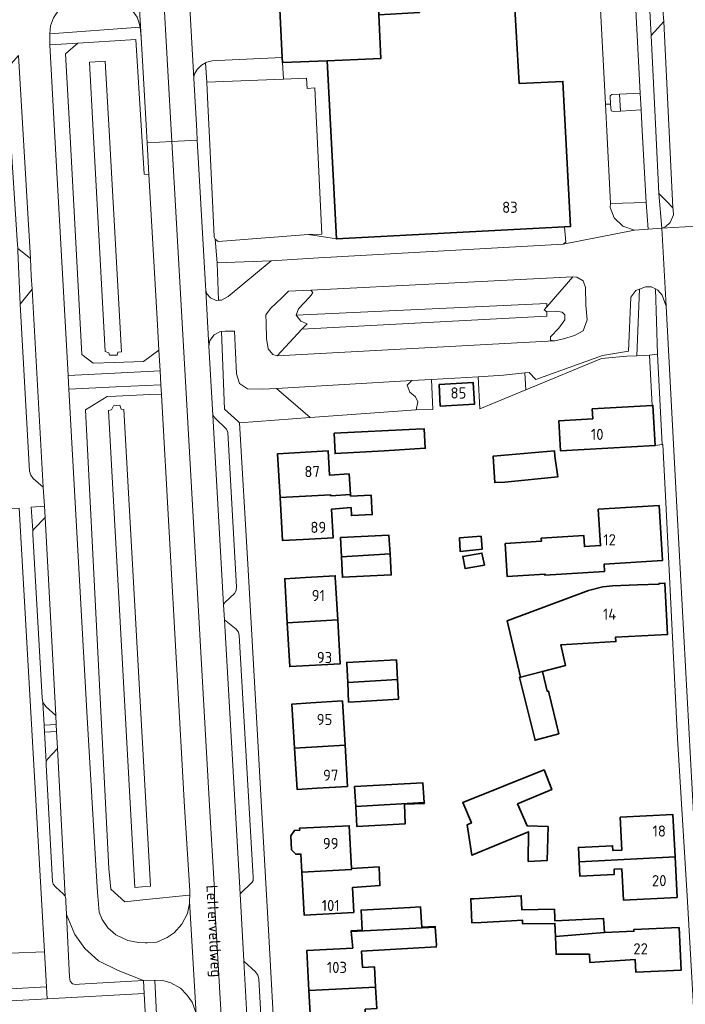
# Model space of a CAD drawing. Header units: metres. Extents: x 245598 to 248625, y 478632 to 481818.
# Tile 8 of 37: x 247439 to 247546, y 479359 to 479518. Entities that reach past the tile are written whole.
import ezdxf
from ezdxf.enums import TextEntityAlignment as Align

# ---------------------------------------------------------------- set-up
doc = ezdxf.new("R2010")
doc.units = ezdxf.units.M
for name, color, linetype, lineweight in [('B-XX-GR-GROENVOORZIENING-GV', 80, 'Continuous', 18), ('B-XX-IE-TERREINAFSCHEIDING_KUNSTMATIG_HEKWERK-G', 20, 'IE-TERREINAFSCHEIDING-KUNSTMATIG', 18), ('B-XX-OG-BEBOUWING-GV', 7, 'Continuous', 35), ('B-XX-OG-BEBOUWING-T18', 10, 'Continuous', 18), ('B-XX-OG-TERREIN_ERF-GV', 7, 'Continuous', 18), ('B-XX-OG-TOPOGRAFIE-T18', 10, 'Continuous', 18), ('B-XX-OG-WATER-GV', 130, 'Continuous', 18), ('B-XX-OG-WATER_SLOOT-GV', 120, 'Continuous', 18), ('B-XX-VH-VERHARDING_GESLOTEN-GV', 252, 'Continuous', 18), ('B-XX-VH-VERHARDING_OPEN-GV', 252, 'Continuous', 18)]:
    doc.layers.add(name, color=color, linetype=linetype, lineweight=lineweight)
doc.styles.add('NLCS-ISO-M-T18', font='NLCS-ISO.ttf', dxfattribs={"height": 1.8})
doc.linetypes.add('IE-TERREINAFSCHEIDING-KUNSTMATIG', pattern='A,4,[82,NLCS.shx,S=0.75,R=90,X=0,Y=0],4,-2', length=10)

msp = doc.modelspace()

# ---------------------------------------------------------------- linework, layer by layer
at = {"layer": 'B-XX-GR-GROENVOORZIENING-GV'}
for points in [[(247458.256, 479516.711), (247458.267, 479516.711), (247458.033, 479517.5), (247457.756, 479518.3), (247456.889, 479519.489), (247455.833, 479520.489), (247454.6, 479521.3), (247453.056, 479521.811), (247451.433, 479522.033), (247449.633, 479521.9), (247448.033, 479521.5), (247446.5, 479520.756), (247445.2, 479519.556), (247444.289, 479518.211), (247443.789, 479516.889), (247443.678, 479515.6)], [(247446.887, 479500), (247446.211, 479512.4), (247448.222, 479514.133), (247443.7, 479513.856), (247444.464, 479500), (247446.533, 479462.5), (247446.644, 479460.51), (247454.194, 479460.878), (247461.478, 479461.233), (247461.289, 479464.589), (247458.789, 479462.733), (247454.085, 479462.598), (247450.656, 479462.5), (247448.856, 479463.867)], [(247470.363, 479482.487), (247470.825, 479482.125), (247485.412, 479483.225), (247487.546, 479483.299), (247486.449, 479506.89), (247485.185, 479506.811), (247485.08, 479508.484), (247481.377, 479508.328), (247469.01, 479507.808), (247469.2, 479504.237), (247469.397, 479500), (247470.188, 479482.938)], [(247534.158, 479504.29), (247534.225, 479503.225), (247534.6, 479503.1), (247535.763, 479503.162), (247535.604, 479505.882), (247534.375, 479505.825), (247534.075, 479505.6)], [(247538.938, 479506.037), (247535.604, 479505.882), (247535.763, 479503.162), (247539.088, 479503.338)], [(247440.833, 479474.456), (247440.689, 479476.556), (247440.567, 479479.4), (247438.996, 479480.636), (247438.533, 479481), (247438.526, 479480.613), (247438.889, 479472.011)], [(247470.912, 479472.631), (247471.389, 479472.656), (247472.467, 479473.233), (247479.372, 479478.975), (247470.675, 479478.662)], [(247525.162, 479466.1), (247526.537, 479466.412), (247528.325, 479466.963), (247529.725, 479467.7), (247530.375, 479469.475), (247530.162, 479471.862), (247530.1, 479474.675), (247529.738, 479475.8), (247528.725, 479476.375), (247528.075, 479476.425), (247523.865, 479471.568), (247523.438, 479471.075), (247523.863, 479470.775), (247525.338, 479470.875), (247526.325, 479470.7), (247526.787, 479470.313), (247526.775, 479469.5), (247525.813, 479468.138), (247524.475, 479466.725), (247524.475, 479466.175), (247525.037, 479466.1), (247525.1, 479466.088)], [(247540.433, 479463.778), (247541.744, 479463.967), (247541.411, 479474.47), (247540.7, 479474.825), (247539.775, 479474.787), (247538.825, 479474.42), (247538.411, 479463.685)], [(247520.332, 479460.916), (247520.492, 479458.205), (247532.667, 479463.233), (247536.789, 479463.611), (247538.411, 479463.685), (247538.825, 479474.42), (247538.225, 479474.188), (247537.425, 479473.112), (247537.063, 479464.425), (247532.875, 479463.737), (247522.069, 479459.864), (247521.015, 479460.991)], [(247483.4, 479470.213), (247484.2, 479469.275), (247485.2, 479468.825), (247484.463, 479468.1), (247484.355, 479467.982), (247523.872, 479470.067), (247523.863, 479470.775), (247523.438, 479471.075), (247523.865, 479471.568), (247523.853, 479472.102)], [(247471.389, 479467.587), (247471.867, 479455.089), (247474.022, 479453.111), (247474.311, 479452.856), (247485.675, 479453.713), (247480.262, 479458.413), (247478, 479458.275), (247475.575, 479458.325), (247474.262, 479459.213), (247473.775, 479460.762), (247473.467, 479467.633), (247471.967, 479467.656)], [(247520.332, 479460.916), (247516.887, 479460.538), (247512.813, 479460.306), (247513.063, 479455.137), (247520.492, 479458.205)], [(247458.676, 479375.883), (247455.789, 479375.589), (247453.533, 479377.633), (247453.189, 479380.967), (247449.433, 479454.956), (247452.933, 479457.089), (247454.409, 479457.163), (247459.833, 479457.433), (247461.689, 479457.4), (247461.6, 479459), (247454.33, 479458.651), (247446.769, 479458.289), (247449.733, 479405.3), (247451.2, 479379.656), (247451.356, 479377.156), (247451.533, 479375.2), (247451.633, 479373.889), (247452.111, 479372.756), (247453.067, 479371.411), (247454.356, 479370.256), (247456.256, 479369.333), (247458, 479369.033), (247459.039, 479368.976), (247459.4, 479368.956), (247460.967, 479369.1), (247462.633, 479369.8), (247463.733, 479370.567), (247465, 479371.989), (247465.9, 479373.7), (247466.233, 479375.3), (247466.233, 479375.678), (247466.256, 479376.656), (247466.177, 479376.648)], [(247502.775, 479454.975), (247505.463, 479455.012), (247505.262, 479459.875), (247502.075, 479459.688), (247501.325, 479458.938), (247501.775, 479457.788), (247502.688, 479457.075), (247503.063, 479456.225)], [(247440.967, 479435.467), (247441.211, 479435.833), (247442.911, 479437.589), (247442.8, 479439.4), (247440.689, 479439.267)], [(247442.763, 479404.081), (247444.731, 479404.169), (247444.667, 479405.633), (247443.089, 479407.067), (247442.567, 479407.756)], [(247444.78, 479403.054), (247442.823, 479402.967), (247443.078, 479398.178), (247443.311, 479398.589), (247444.9, 479400.333)], [(247442.811, 479367.533), (247437.311, 479367.289), (247418.522, 479366.2), (247418.756, 479360.5), (247443.133, 479361.889)], [(247460.611, 479362.967), (247461.045, 479354.096), (247467.57, 479354.436), (247467.533, 479355.289), (247467.411, 479356.767), (247467.291, 479357.381), (247467.189, 479357.9), (247466.633, 479359.389), (247465.8, 479360.567), (247464.767, 479361.667), (247463.211, 479362.489), (247461.889, 479362.889)]]:
    msp.add_lwpolyline(points, close=True, dxfattribs=at)
at = {"layer": 'B-XX-IE-TERREINAFSCHEIDING_KUNSTMATIG_HEKWERK-G'}
for points in [[(247538.411, 479463.685), (247536.789, 479463.611), (247532.667, 479463.233), (247520.492, 479458.205)], [(247540.433, 479463.778), (247538.411, 479463.685)], [(247520.492, 479458.205), (247513.063, 479455.137)], [(247442.811, 479367.533), (247437.311, 479367.289)]]:
    msp.add_lwpolyline(points, dxfattribs=at)
at = {"layer": 'B-XX-OG-BEBOUWING-GV'}
for points in [[(247495.794, 479542.428), (247493.637, 479542.338), (247479.725, 479541.525), (247479.775, 479540.737), (247481.174, 479511.787), (247481.213, 479510.975), (247488.438, 479511.275), (247497.072, 479511.634), (247496.779, 479518.692), (247496.555, 479524.096)], [(247518.287, 479527.263), (247502.927, 479526.292), (247503.338, 479519.085), (247496.779, 479518.692), (247497.072, 479511.634), (247488.438, 479511.275), (247489.925, 479482.525), (247526.725, 479484.487), (247527.662, 479484.525), (247526.475, 479507.938), (247519.387, 479507.625)], [(247506.501, 479459.069), (247506.68, 479455.572), (247512.176, 479455.856), (247511.996, 479459.352)], [(247540.84, 479455.678), (247531.184, 479455.117), (247531.277, 479453.52), (247525.804, 479453.202), (247526.087, 479448.335), (247541.356, 479449.221), (247540.98, 479455.686)], [(247489.544, 479451.189), (247489.7, 479447.9), (247497.611, 479448.367), (247504.253, 479448.759), (247504.058, 479451.914), (247502.744, 479451.833)], [(247489.006, 479441.241), (247489.015, 479441.087), (247492.189, 479441.311), (247491.955, 479444.629), (247488.825, 479444.408), (247488.602, 479448.328), (247480.438, 479447.863), (247480.841, 479440.792)], [(247525.144, 479447.467), (247525.095, 479448.37), (247515.211, 479447.487), (247515.263, 479446.576), (247515.457, 479443.218), (247517.067, 479443.311), (247525.622, 479444.133)], [(247492.189, 479441.311), (247489.015, 479441.087), (247489.006, 479441.241), (247480.841, 479440.792), (247481.237, 479433.857), (247484.583, 479434.048), (247489.4, 479434.323), (247489.136, 479438.954), (247492.289, 479439.178), (247492.344, 479437.889), (247495.7, 479438.056), (247495.511, 479441.2), (247492.2, 479441.056)], [(247541.966, 479439.538), (247532.16, 479438.908), (247532.536, 479433.052), (247529.936, 479432.885), (247529.82, 479434.693), (247522.951, 479434.253), (247522.984, 479433.751), (247517.151, 479433.376), (247517.492, 479428.059), (247523.556, 479428.449), (247523.566, 479428.279), (247533.165, 479428.894), (247533.091, 479430.048), (247542.536, 479430.654)], [(247490.562, 479434.376), (247490.723, 479431.251), (247498.57, 479431.724), (247498.4, 479434.733)], [(247513.289, 479434.556), (247509.767, 479434.289), (247509.911, 479432.089), (247513.433, 479432.456)], [(247490.723, 479431.251), (247490.892, 479427.956), (247498.767, 479428.333), (247498.57, 479431.724)], [(247513.822, 479429.911), (247513.389, 479431.856), (247510.3, 479431.311), (247510.667, 479429.356)], [(247481.984, 479420.618), (247490.123, 479421.093), (247489.735, 479427.901), (247489.719, 479428.18), (247484.943, 479427.908), (247481.58, 479427.716)], [(247519.619, 479411.835), (247523.166, 479412.75), (247526.855, 479413.701), (247526.107, 479417.041), (247535.005, 479417.559), (247534.97, 479418.294), (247543.313, 479418.694), (247542.92, 479427.014), (247541.966, 479426.963), (247541.971, 479426.858), (247538.521, 479426.742), (247534.448, 479426.582), (247532.903, 479426.427), (247530.581, 479425.807), (247517.45, 479420.9)], [(247481.984, 479420.618), (247482.387, 479413.537), (247485.548, 479413.717), (247490.527, 479414), (247490.123, 479421.093)], [(247491.6, 479414.033), (247491.742, 479410.981), (247499.749, 479411.468), (247499.589, 479414.633), (247491.6, 479414.211)], [(247519.619, 479411.835), (247519.432, 479411.782), (247521.967, 479401.656), (247525.8, 479402.711), (247524.133, 479409.589), (247523.944, 479409.556), (247523.222, 479412.533), (247523.166, 479412.75)], [(247491.742, 479410.981), (247491.888, 479407.821), (247493.833, 479407.911), (247499.911, 479408.267), (247499.749, 479411.468)], [(247483.184, 479400.348), (247491.322, 479400.854), (247490.888, 479407.989), (247485.814, 479407.682), (247482.75, 479407.496)], [(247491.725, 479394.213), (247491.322, 479400.854), (247483.184, 479400.348), (247483.586, 479393.718), (247486.801, 479393.914)], [(247523.411, 479396.856), (247510.311, 479391.589), (247511.689, 479388.3), (247511, 479388), (247511.744, 479383.111), (247520.9, 479386.9), (247520.867, 479382.111), (247523.933, 479382.267), (247524.067, 479387.733), (247520.7, 479387.833), (247519.144, 479391.367), (247524.667, 479393.689)], [(247492.821, 479394.168), (247493.041, 479390.958), (247504.102, 479391.605), (247503.867, 479394.767)], [(247493.041, 479390.958), (247493.224, 479387.716), (247501.011, 479388.156), (247500.9, 479391.356), (247504.111, 479391.456), (247504.102, 479391.605)], [(247529.068, 479382.044), (247544.561, 479382.816), (247544.22, 479389.655), (247535.712, 479389.23), (247535.977, 479383.919), (247534.528, 479383.847), (247534.488, 479384.637), (247528.953, 479384.361)], [(247484.352, 479380.381), (247492.367, 479380.819), (247492.361, 479380.95), (247492.003, 479387.868), (247483.987, 479387.454), (247484.002, 479387.154), (247483.154, 479387.111), (247482.548, 479386.228), (247482.664, 479383.981), (247483.353, 479383.246), (247484.202, 479383.29)], [(247529.068, 479382.044), (247529.183, 479379.726), (247534.751, 479380.003), (247534.71, 479380.829), (247535.968, 479380.892), (247536.218, 479375.861), (247544.886, 479376.294), (247544.561, 479382.816)], [(247492.361, 479380.95), (247492.367, 479380.819), (247484.352, 479380.381), (247484.71, 479373.445), (247492.727, 479373.86), (247492.518, 479377.911), (247496.933, 479378.2), (247496.8, 479381.211)], [(247525.163, 479372.539), (247525.144, 479372.933), (247525.089, 479374.389), (247519.844, 479374.289), (247519.744, 479376.556), (247512.078, 479376.089), (247511.6, 479376.067), (247511.776, 479372.167), (247513.267, 479372.256), (247518.167, 479372.533), (247519.922, 479372.633), (247519.96, 479372.011), (247525.184, 479372.106), (247525.243, 479369.961), (247533.145, 479370.614), (247532.997, 479372.918)], [(247492.296, 479370.812), (247505.851, 479371.49), (247505.843, 479371.611), (247503.689, 479371.5), (247503.511, 479374.756), (247501.822, 479374.656), (247493.889, 479374.256), (247494.1, 479371.011), (247492.289, 479370.889)], [(247485.48, 479361.25), (247496.248, 479361.82), (247496.072, 479365.092), (247494.112, 479364.987), (247493.971, 479367.626), (247506.033, 479368.311), (247506.044, 479368.667), (247505.851, 479371.49), (247492.296, 479370.812), (247492.553, 479368.107), (247485.133, 479367.709)], [(247530.74, 479367.158), (247530.821, 479365.816), (247538.137, 479366.259), (247538.228, 479364.209), (247545.519, 479364.533), (247545.211, 479371.427), (247537.892, 479371.102), (247537.905, 479370.826), (247533.145, 479370.614), (247525.243, 479369.961), (247525.372, 479367.116)], [(247496.248, 479361.82), (247485.48, 479361.25), (247485.827, 479354.776), (247494.74, 479355.253), (247494.58, 479358.255), (247496.434, 479358.354)]]:
    msp.add_lwpolyline(points, close=True, dxfattribs=at)
at = {"layer": 'B-XX-OG-TERREIN_ERF-GV'}
msp.add_lwpolyline([(247546.533, 479376.556), (247544.944, 479401.956), (247543.011, 479441.089), (247542.567, 479449.389), (247542.497, 479449.381), (247541.356, 479449.221), (247526.087, 479448.335), (247525.804, 479453.202), (247531.277, 479453.52), (247531.184, 479455.117), (247540.84, 479455.678), (247540.433, 479463.778), (247538.411, 479463.685), (247536.789, 479463.611), (247532.667, 479463.233), (247520.492, 479458.205), (247513.063, 479455.137), (247512.813, 479460.306), (247505.262, 479459.875), (247505.463, 479455.012), (247502.775, 479454.975), (247485.675, 479453.713), (247474.311, 479452.856), (247475.622, 479430.056), (247477.144, 479403.433), (247477.9, 479389.967), (247479.011, 479370.089), (247480.044, 479351.489)], dxfattribs=at)
for points in [[(247506.501, 479459.069), (247511.996, 479459.352), (247512.176, 479455.856), (247506.68, 479455.572)], [(247497.611, 479448.367), (247489.7, 479447.9), (247489.544, 479451.189), (247502.744, 479451.833), (247504.058, 479451.914), (247504.253, 479448.759)], [(247492.189, 479441.311), (247492.2, 479441.056), (247495.511, 479441.2), (247495.7, 479438.056), (247492.344, 479437.889), (247492.289, 479439.178), (247489.136, 479438.954), (247489.4, 479434.323), (247484.583, 479434.048), (247481.237, 479433.857), (247480.841, 479440.792), (247480.438, 479447.863), (247488.602, 479448.328), (247488.825, 479444.408), (247491.955, 479444.629)], [(247515.263, 479446.576), (247515.211, 479447.487), (247525.095, 479448.37), (247525.144, 479447.467), (247525.622, 479444.133), (247517.067, 479443.311), (247515.457, 479443.218)], [(247418.818, 479423.504), (247419.141, 479417.569), (247419.478, 479411.356), (247419.797, 479405.505), (247420.125, 479399.467), (247420.443, 479393.618), (247420.774, 479387.537), (247421.108, 479381.402), (247421.439, 479375.313), (247421.756, 479369.489), (247418.4, 479369.29), (247418.522, 479366.2), (247437.311, 479367.289), (247442.811, 479367.533), (247438.756, 479439.089), (247414.689, 479437.856), (247414.867, 479435.596), (247418.156, 479435.667), (247418.484, 479429.646)], [(247542.536, 479430.654), (247533.091, 479430.048), (247533.165, 479428.894), (247523.566, 479428.279), (247523.556, 479428.449), (247517.492, 479428.059), (247517.151, 479433.376), (247522.984, 479433.751), (247522.951, 479434.253), (247529.82, 479434.693), (247529.936, 479432.885), (247532.536, 479433.052), (247532.16, 479438.908), (247541.966, 479439.538)], [(247490.723, 479431.251), (247490.562, 479434.376), (247498.4, 479434.733), (247498.57, 479431.724), (247498.767, 479428.333), (247490.892, 479427.956)], [(247513.289, 479434.556), (247513.433, 479432.456), (247509.911, 479432.089), (247509.767, 479434.289)], [(247513.822, 479429.911), (247510.667, 479429.356), (247510.3, 479431.311), (247513.389, 479431.856)], [(247489.735, 479427.901), (247490.123, 479421.093), (247490.527, 479414), (247485.548, 479413.717), (247482.387, 479413.537), (247481.984, 479420.618), (247481.58, 479427.716), (247484.943, 479427.908), (247489.719, 479428.18)], [(247523.222, 479412.533), (247523.944, 479409.556), (247524.133, 479409.589), (247525.8, 479402.711), (247521.967, 479401.656), (247519.432, 479411.782), (247519.619, 479411.835), (247517.45, 479420.9), (247530.581, 479425.807), (247532.903, 479426.427), (247534.448, 479426.582), (247538.521, 479426.742), (247541.971, 479426.858), (247541.966, 479426.963), (247542.92, 479427.014), (247543.313, 479418.694), (247534.97, 479418.294), (247535.005, 479417.559), (247526.107, 479417.041), (247526.855, 479413.701), (247523.166, 479412.75)], [(247491.742, 479410.981), (247491.6, 479414.033), (247491.6, 479414.211), (247499.589, 479414.633), (247499.749, 479411.468), (247499.911, 479408.267), (247493.833, 479407.911), (247491.888, 479407.821)], [(247491.322, 479400.854), (247491.725, 479394.213), (247486.801, 479393.914), (247483.586, 479393.718), (247483.184, 479400.348), (247482.75, 479407.496), (247485.814, 479407.682), (247490.888, 479407.989)], [(247523.411, 479396.856), (247524.667, 479393.689), (247519.144, 479391.367), (247520.7, 479387.833), (247524.067, 479387.733), (247523.933, 479382.267), (247520.867, 479382.111), (247520.9, 479386.9), (247511.744, 479383.111), (247511, 479388), (247511.689, 479388.3), (247510.311, 479391.589)], [(247493.224, 479387.716), (247493.041, 479390.958), (247492.821, 479394.168), (247503.867, 479394.767), (247504.102, 479391.605), (247504.111, 479391.456), (247500.9, 479391.356), (247501.011, 479388.156)], [(247544.561, 479382.816), (247544.886, 479376.294), (247536.218, 479375.861), (247535.968, 479380.892), (247534.71, 479380.829), (247534.751, 479380.003), (247529.183, 479379.726), (247529.068, 479382.044), (247528.953, 479384.361), (247534.488, 479384.637), (247534.528, 479383.847), (247535.977, 479383.919), (247535.712, 479389.23), (247544.22, 479389.655)], [(247492.361, 479380.95), (247496.8, 479381.211), (247496.933, 479378.2), (247492.518, 479377.911), (247492.727, 479373.86), (247484.71, 479373.445), (247484.352, 479380.381), (247484.202, 479383.29), (247483.353, 479383.246), (247482.664, 479383.981), (247482.548, 479386.228), (247483.154, 479387.111), (247484.002, 479387.154), (247483.987, 479387.454), (247492.003, 479387.868)], [(247525.144, 479372.933), (247525.163, 479372.539), (247532.997, 479372.918), (247533.145, 479370.614), (247537.905, 479370.826), (247537.892, 479371.102), (247545.211, 479371.427), (247545.519, 479364.533), (247538.228, 479364.209), (247538.137, 479366.259), (247530.821, 479365.816), (247530.74, 479367.158), (247525.372, 479367.116), (247525.243, 479369.961), (247525.184, 479372.106), (247519.96, 479372.011), (247519.922, 479372.633), (247518.167, 479372.533), (247513.267, 479372.256), (247511.776, 479372.167), (247511.6, 479376.067), (247512.078, 479376.089), (247519.744, 479376.556), (247519.844, 479374.289), (247525.089, 479374.389)], [(247492.553, 479368.107), (247492.296, 479370.812), (247492.289, 479370.889), (247494.1, 479371.011), (247493.889, 479374.256), (247501.822, 479374.656), (247503.511, 479374.756), (247503.689, 479371.5), (247505.843, 479371.611), (247505.851, 479371.49), (247506.044, 479368.667), (247506.033, 479368.311), (247493.971, 479367.626), (247494.112, 479364.987), (247496.072, 479365.092), (247496.248, 479361.82), (247496.434, 479358.354), (247494.58, 479358.255), (247494.74, 479355.253), (247485.827, 479354.776), (247485.48, 479361.25), (247485.133, 479367.709)], [(247434.992, 479333.659), (247460.302, 479335.28), (247460.255, 479336.115), (247458.929, 479360.81), (247443.245, 479359.948), (247392.51, 479357.161), (247393.738, 479332.515), (247393.903, 479329.774), (247394.625, 479329.822), (247394.481, 479332.569), (247406.359, 479333.192), (247406.389, 479332.669), (247409.583, 479332.927)]]:
    msp.add_lwpolyline(points, close=True, dxfattribs=at)
at = {"layer": 'B-XX-OG-WATER-GV'}
for points in [[(247452.6, 479464.356), (247453.189, 479464.156), (247453.3, 479463.789), (247454.009, 479463.795), (247454.556, 479463.8), (247454.656, 479464.267), (247455.267, 479464.333), (247453.262, 479500), (247452.633, 479511.2), (247451, 479511.114), (247450.111, 479511.067), (247450.701, 479500)], [(247457.4, 479377.878), (247458.565, 479377.995), (247459.933, 479378.133), (247455.6, 479455.011), (247455.167, 479455.067), (247454.967, 479455.7), (247454.488, 479455.653), (247453.956, 479455.6), (247453.611, 479454.956), (247453.133, 479454.867)]]:
    msp.add_lwpolyline(points, close=True, dxfattribs=at)
at = {"layer": 'B-XX-OG-WATER_SLOOT-GV'}
for points in [[(247459.668, 479492.922), (247458.889, 479492.989), (247458.463, 479500), (247457.567, 479514.733), (247450.798, 479514.298), (247448.222, 479514.133), (247446.211, 479512.4), (247446.887, 479500), (247448.856, 479463.867), (247450.656, 479462.5), (247454.085, 479462.598), (247458.789, 479462.733), (247461.289, 479464.589), (247461.056, 479468.7)], [(247454.009, 479463.795), (247453.3, 479463.789), (247453.189, 479464.156), (247452.6, 479464.356), (247450.701, 479500), (247450.111, 479511.067), (247451, 479511.114), (247452.633, 479511.2), (247453.262, 479500), (247455.267, 479464.333), (247454.656, 479464.267), (247454.556, 479463.8)], [(247454.409, 479457.163), (247452.933, 479457.089), (247449.433, 479454.956), (247453.189, 479380.967), (247453.533, 479377.633), (247455.789, 479375.589), (247458.676, 479375.883), (247466.177, 479376.648), (247466.256, 479376.656), (247466.256, 479377.333), (247465.433, 479390.911), (247461.689, 479457.4), (247459.833, 479457.433)], [(247458.565, 479377.995), (247457.4, 479377.878), (247453.133, 479454.867), (247453.611, 479454.956), (247453.956, 479455.6), (247454.488, 479455.653), (247454.967, 479455.7), (247455.167, 479455.067), (247455.6, 479455.011), (247459.933, 479378.133)]]:
    msp.add_lwpolyline(points, close=True, dxfattribs=at)
at = {"layer": 'B-XX-VH-VERHARDING_GESLOTEN-GV'}
for points in [[(247457.256, 479535.211), (247458.4, 479515.056), (247459.263, 479500), (247459.376, 479498.036), (247463.369, 479498.244), (247461.251, 479535.41)], [(247461.251, 479535.41), (247463.369, 479498.244), (247467.471, 479498.457), (247467.382, 479500), (247466.9, 479508.4), (247466.275, 479519.888)], [(247542.575, 479519.463), (247542.725, 479517.638), (247544.2, 479487.575), (247544.237, 479487.275), (247544.313, 479486.412), (247543.775, 479485.175), (247543, 479484.475), (247542.418, 479484.281), (247548.062, 479484.584)], [(247476.61, 479336.989), (247475, 479366.033), (247475, 479366.056), (247474.4, 479376.889), (247471.856, 479421.067), (247471.711, 479423.478), (247471.71, 479423.489), (247469.989, 479454.1), (247469.989, 479454.111), (247469.356, 479465.211), (247468.833, 479474.2), (247468.811, 479475.1), (247467.471, 479498.457), (247463.369, 479498.244), (247465.683, 479457.624), (247469.426, 479391.144), (247470.256, 479377.454), (247470.256, 479376.609), (247470.232, 479375.584), (247475.184, 479291.299)], [(247475.184, 479291.299), (247470.232, 479375.584), (247470.256, 479376.609), (247470.256, 479377.454), (247469.426, 479391.144), (247465.683, 479457.624), (247463.369, 479498.244), (247459.376, 479498.036), (247459.668, 479492.922), (247461.056, 479468.7), (247461.289, 479464.589), (247461.478, 479461.233), (247461.6, 479459), (247461.689, 479457.4), (247465.433, 479390.911), (247466.256, 479377.333), (247466.256, 479376.656), (247466.233, 479375.678), (247467.291, 479357.381)]]:
    msp.add_lwpolyline(points, dxfattribs=at)
for points in [[(247542.725, 479517.638), (247541.775, 479516.513), (247540.675, 479515.342), (247541.451, 479500), (247541.963, 479489.875), (247543.263, 479488.5), (247544.2, 479487.575)], [(247551.967, 479416.989), (247550.767, 479437.589), (247549.862, 479452.737), (247548.062, 479484.584), (247542.418, 479484.281), (247543.1, 479471.7), (247544.911, 479438.311), (247547.333, 479393.767), (247548.749, 479367.175), (247554.722, 479367.522), (247554.244, 479375.433)]]:
    msp.add_lwpolyline(points, close=True, dxfattribs=at)
at = {"layer": 'B-XX-VH-VERHARDING_OPEN-GV'}
for points in [[(247539.875, 479488.412), (247540.212, 479484.108), (247542.4, 479484.275), (247542.418, 479484.281), (247541.963, 479489.875), (247541.451, 479500), (247540.675, 479515.342), (247540.362, 479521.36), (247539.088, 479544.875), (247538.841, 479548.883), (247536.881, 479548.781), (247537, 479546.325), (247537.412, 479536.213), (247537.6, 479533.688), (247537.763, 479528.313), (247537.763, 479528.3), (247538.025, 479523.287), (247538.175, 479520.513), (247538.938, 479506.037), (247539.088, 479503.338), (247539.264, 479500)], [(247533.307, 479504.252), (247534.158, 479504.29), (247534.075, 479505.6), (247534.375, 479505.825), (247535.604, 479505.882), (247538.938, 479506.037), (247538.175, 479520.513), (247533.612, 479520.225), (247533.325, 479520.425), (247533.222, 479521.675), (247532.417, 479521.661)], [(247540.675, 479515.342), (247541.775, 479516.513), (247542.725, 479517.638), (247542.575, 479519.463), (247541.713, 479520.275), (247540.362, 479521.36)], [(247458.463, 479500), (247458.889, 479492.989), (247459.668, 479492.922), (247459.376, 479498.036), (247459.263, 479500), (247458.4, 479515.056), (247458.256, 479516.711), (247443.678, 479515.6), (247443.7, 479513.856), (247448.222, 479514.133), (247450.798, 479514.298), (247457.567, 479514.733)], [(247438.656, 479512.111), (247436.7, 479509.911), (247437.311, 479500), (247438.4, 479482.333), (247438.533, 479481), (247438.996, 479480.636), (247440.567, 479479.4)], [(247481.213, 479510.975), (247481.174, 479511.787), (247470.767, 479511.311), (247469.889, 479511.289), (247469, 479511.033), (247468.797, 479510.924), (247469.01, 479507.808), (247481.377, 479508.328)], [(247489.925, 479482.525), (247488.438, 479511.275), (247481.213, 479510.975), (247481.377, 479508.328), (247485.08, 479508.484), (247485.185, 479506.811), (247486.449, 479506.89), (247487.546, 479483.299), (247485.412, 479483.225)], [(247470.675, 479478.662), (247470.363, 479482.487), (247470.188, 479482.938), (247469.397, 479500), (247469.2, 479504.237), (247469.01, 479507.808), (247468.797, 479510.924), (247468.133, 479510.567), (247467.433, 479509.867), (247466.989, 479509.089), (247466.9, 479508.4), (247467.382, 479500), (247467.471, 479498.457), (247468.811, 479475.1), (247468.833, 479474.2), (247469.033, 479473.689), (247469.6, 479473.033), (247470.533, 479472.611), (247470.912, 479472.631)], [(247535.763, 479503.162), (247534.6, 479503.1), (247534.225, 479503.225), (247534.158, 479504.29), (247533.307, 479504.252), (247533.524, 479500), (247534.125, 479488.237), (247539.875, 479488.412), (247539.264, 479500), (247539.088, 479503.338)], [(247541.963, 479489.875), (247542.418, 479484.281), (247543, 479484.475), (247543.775, 479485.175), (247544.313, 479486.412), (247544.237, 479487.275), (247544.2, 479487.575), (247543.263, 479488.5)], [(247539.875, 479488.412), (247534.125, 479488.237), (247534.112, 479487.625), (247534.725, 479485.963), (247536.125, 479484.575), (247537.987, 479483.938), (247540.212, 479484.108)], [(247520.332, 479460.916), (247521.015, 479460.991), (247522.069, 479459.864), (247532.875, 479463.737), (247537.063, 479464.425), (247537.425, 479473.112), (247538.225, 479474.188), (247538.825, 479474.42), (247539.775, 479474.787), (247540.7, 479474.825), (247541.411, 479474.47), (247541.8, 479474.275), (247542.475, 479473.475), (247543.1, 479471.7), (247542.418, 479484.281), (247542.4, 479484.275), (247540.212, 479484.108), (247537.987, 479483.938), (247526.525, 479481.713), (247487.1, 479479.463), (247479.375, 479478.975), (247479.372, 479478.975), (247472.467, 479473.233), (247471.389, 479472.656), (247470.912, 479472.631), (247470.533, 479472.611), (247469.6, 479473.033), (247469.033, 479473.689), (247468.833, 479474.2), (247469.356, 479465.211), (247469.489, 479466.133), (247470.211, 479467.056), (247471.133, 479467.556), (247471.389, 479467.587), (247471.967, 479467.656), (247473.467, 479467.633), (247473.775, 479460.762), (247474.262, 479459.213), (247475.575, 479458.325), (247478, 479458.275), (247480.262, 479458.413), (247502.075, 479459.688), (247505.262, 479459.875), (247512.813, 479460.306), (247516.887, 479460.538)], [(247526.725, 479484.487), (247489.925, 479482.525), (247485.412, 479483.225), (247470.825, 479482.125), (247470.363, 479482.487), (247470.675, 479478.662), (247479.372, 479478.975), (247479.375, 479478.975), (247487.1, 479479.463), (247526.525, 479481.713), (247526.925, 479482)], [(247480.387, 479463.662), (247479.688, 479463.875), (247478.925, 479464.787), (247478.625, 479466.487), (247478.575, 479469.013), (247478.525, 479470.263), (247479.275, 479471.325), (247481.1, 479473.025), (247482.2, 479474.125), (247485.787, 479474.275), (247528.075, 479476.425), (247528.725, 479476.375), (247529.738, 479475.8), (247530.1, 479474.675), (247530.162, 479471.862), (247530.375, 479469.475), (247529.725, 479467.7), (247528.325, 479466.963), (247526.537, 479466.412), (247525.162, 479466.1), (247525.1, 479466.088), (247525.037, 479466.1)], [(247485.787, 479474.275), (247486.113, 479473.912), (247485.863, 479473.475), (247485.5, 479473.1), (247483.787, 479471.263), (247483.4, 479470.213), (247523.853, 479472.102), (247523.865, 479471.568), (247528.075, 479476.425)], [(247440.833, 479474.456), (247438.889, 479472.011), (247440.4, 479445.089), (247440.6, 479444.4), (247440.989, 479443.889), (247442.611, 479442.467)], [(247485.787, 479474.275), (247482.2, 479474.125), (247481.1, 479473.025), (247479.275, 479471.325), (247478.525, 479470.263), (247478.575, 479469.013), (247478.625, 479466.487), (247478.925, 479464.787), (247479.688, 479463.875), (247480.387, 479463.662), (247484.355, 479467.982), (247484.463, 479468.1), (247485.2, 479468.825), (247484.2, 479469.275), (247483.4, 479470.213), (247483.787, 479471.263), (247485.5, 479473.1), (247485.863, 479473.475), (247486.113, 479473.912)], [(247543.011, 479441.089), (247544.944, 479401.956), (247546.533, 479376.556), (247547.267, 479363.356), (247548.611, 479339.189), (247549.866, 479316.511), (247550.2, 479310.478), (247551, 479311.511), (247551.544, 479312.567), (247551.744, 479313.667), (247551.778, 479313.267), (247551.744, 479314.767), (247551.7, 479316.011), (247549.9, 479345.567), (247548.749, 479367.175), (247547.333, 479393.767), (247544.911, 479438.311), (247543.1, 479471.7), (247542.475, 479473.475), (247541.8, 479474.275), (247541.411, 479474.47), (247541.744, 479463.967), (247542.497, 479449.381), (247542.567, 479449.389)], [(247484.355, 479467.982), (247480.387, 479463.662), (247525.037, 479466.1), (247524.475, 479466.175), (247524.475, 479466.725), (247525.813, 479468.138), (247526.775, 479469.5), (247526.787, 479470.313), (247526.325, 479470.7), (247525.338, 479470.875), (247523.863, 479470.775), (247523.872, 479470.067)], [(247540.98, 479455.686), (247541.356, 479449.221), (247542.497, 479449.381), (247541.744, 479463.967), (247540.433, 479463.778), (247540.84, 479455.678)], [(247461.478, 479461.233), (247454.194, 479460.878), (247446.644, 479460.51), (247446.769, 479458.289), (247454.33, 479458.651), (247461.6, 479459)], [(247480.262, 479458.413), (247485.675, 479453.713), (247502.775, 479454.975), (247503.063, 479456.225), (247502.688, 479457.075), (247501.775, 479457.788), (247501.325, 479458.938), (247502.075, 479459.688)], [(247469.989, 479454.1), (247471.71, 479423.489), (247471.911, 479423.889), (247473.5, 479425.311), (247473.767, 479425.811), (247473.789, 479426.411), (247472.389, 479451.311), (247472.167, 479451.856), (247470.311, 479453.667)], [(247444.667, 479405.633), (247442.911, 479437.589), (247441.211, 479435.833), (247440.967, 479435.467), (247440.967, 479434.856), (247442.467, 479408.511), (247442.567, 479407.756), (247443.089, 479407.067)], [(247471.856, 479421.067), (247474.4, 479376.889), (247476.311, 479378.756), (247476.467, 479379.011), (247476.5, 479379.567), (247474.256, 479418.567), (247474.1, 479419.089), (247473.733, 479419.567)], [(247444.731, 479404.169), (247442.763, 479404.081), (247442.823, 479402.967), (247444.78, 479403.054)], [(247444.9, 479400.333), (247443.311, 479398.589), (247443.078, 479398.178), (247443.1, 479397.689), (247444.1, 479378.856), (247444.233, 479378.456), (247444.633, 479377.967), (247445.811, 479376.856), (247446.133, 479376.5)], [(247446.362, 479373.52), (247446.833, 479363.433), (247446.989, 479362.8), (247447.356, 479362.367), (247447.856, 479362.267), (247448.467, 479362.3), (247458.786, 479362.867), (247454.709, 479364.526), (247451.541, 479366.065), (247449.315, 479368.06), (247447.718, 479370.307)], [(247418.522, 479366.2), (247416.781, 479366.085), (247416.8, 479365.778), (247417.156, 479360.3), (247392.356, 479358.8), (247392.51, 479357.161), (247443.245, 479359.948), (247443.133, 479361.889), (247418.756, 479360.5)], [(247475, 479366.033), (247476.61, 479336.989), (247476.933, 479337.5), (247478.233, 479338.656), (247478.589, 479339.167), (247478.689, 479339.633), (247477.411, 479363.156), (247477.267, 479363.756), (247476.867, 479364.3)]]:
    msp.add_lwpolyline(points, close=True, dxfattribs=at)
for points in [[(247466.275, 479519.888), (247466.9, 479508.4), (247466.989, 479509.089), (247467.433, 479509.867), (247468.133, 479510.567), (247468.797, 479510.924), (247469, 479511.033), (247469.889, 479511.289), (247470.767, 479511.311), (247481.174, 479511.787), (247479.775, 479540.737)], [(247457.756, 479518.3), (247458.033, 479517.5), (247458.267, 479516.711), (247458.256, 479516.711), (247458.4, 479515.056), (247457.256, 479535.211)], [(247518.287, 479527.263), (247519.387, 479507.625), (247526.475, 479507.938), (247527.662, 479484.525), (247526.725, 479484.487), (247526.925, 479482), (247526.525, 479481.713), (247537.987, 479483.938), (247536.125, 479484.575), (247534.725, 479485.963), (247534.112, 479487.625), (247534.125, 479488.237), (247533.524, 479500), (247533.307, 479504.252), (247532.417, 479521.661)], [(247467.291, 479357.381), (247466.233, 479375.678), (247466.233, 479375.3), (247465.9, 479373.7), (247465, 479371.989), (247463.733, 479370.567), (247462.633, 479369.8), (247460.967, 479369.1), (247459.4, 479368.956), (247459.039, 479368.976), (247458, 479369.033), (247456.256, 479369.333), (247454.356, 479370.256), (247453.067, 479371.411), (247452.111, 479372.756), (247451.633, 479373.889), (247451.533, 479375.2), (247451.356, 479377.156), (247451.2, 479379.656), (247449.733, 479405.3), (247446.769, 479458.289), (247446.644, 479460.51), (247446.533, 479462.5), (247444.464, 479500), (247443.7, 479513.856), (247443.678, 479515.6), (247443.789, 479516.889), (247444.289, 479518.211)], [(247438.656, 479512.111), (247440.567, 479479.4), (247440.689, 479476.556), (247440.833, 479474.456), (247442.611, 479442.467), (247442.8, 479439.4), (247442.911, 479437.589), (247444.667, 479405.633), (247444.731, 479404.169), (247444.78, 479403.054), (247444.9, 479400.333), (247446.133, 479376.5), (247446.256, 479376.067), (247446.267, 479375.556), (247446.362, 479373.52), (247447.718, 479370.307), (247449.315, 479368.06), (247451.541, 479366.065), (247454.709, 479364.526), (247458.786, 479362.867), (247460.611, 479362.967), (247461.889, 479362.889), (247463.211, 479362.489), (247464.767, 479361.667), (247465.8, 479360.567), (247466.633, 479359.389), (247467.189, 479357.9)], [(247438.756, 479439.089), (247442.811, 479367.533), (247443.133, 479361.889), (247443.245, 479359.948), (247458.929, 479360.81), (247458.786, 479362.867), (247448.467, 479362.3), (247447.856, 479362.267), (247447.356, 479362.367), (247446.989, 479362.8), (247446.833, 479363.433), (247446.362, 479373.52), (247446.267, 479375.556), (247446.256, 479376.067), (247446.133, 479376.5), (247445.811, 479376.856), (247444.633, 479377.967), (247444.233, 479378.456), (247444.1, 479378.856), (247443.1, 479397.689), (247443.078, 479398.178), (247442.823, 479402.967), (247442.763, 479404.081), (247442.567, 479407.756), (247442.467, 479408.511), (247440.967, 479434.856), (247440.967, 479435.467), (247440.689, 479439.267), (247442.8, 479439.4), (247442.611, 479442.467), (247440.989, 479443.889), (247440.6, 479444.4), (247440.4, 479445.089), (247438.889, 479472.011), (247438.526, 479480.613)], [(247480.044, 479351.489), (247479.011, 479370.089), (247477.9, 479389.967), (247477.144, 479403.433), (247475.622, 479430.056), (247474.311, 479452.856), (247474.022, 479453.111), (247471.867, 479455.089), (247471.389, 479467.587), (247471.133, 479467.556), (247470.211, 479467.056), (247469.489, 479466.133), (247469.356, 479465.211), (247469.989, 479454.111), (247469.989, 479454.1), (247470.311, 479453.667), (247472.167, 479451.856), (247472.389, 479451.311), (247473.789, 479426.411), (247473.767, 479425.811), (247473.5, 479425.311), (247471.911, 479423.889), (247471.71, 479423.489), (247471.711, 479423.478), (247471.856, 479421.067), (247473.733, 479419.567), (247474.1, 479419.089), (247474.256, 479418.567), (247476.5, 479379.567), (247476.467, 479379.011), (247476.311, 479378.756), (247474.4, 479376.889), (247475, 479366.056), (247475, 479366.033), (247476.867, 479364.3), (247477.267, 479363.756), (247477.411, 479363.156), (247478.689, 479339.633)], [(247461.045, 479354.096), (247460.611, 479362.967), (247458.786, 479362.867), (247458.929, 479360.81), (247460.255, 479336.115)]]:
    msp.add_lwpolyline(points, dxfattribs=at)

# ---------------------------------------------------------------- texts
at = {"layer": 'B-XX-OG-BEBOUWING-T18', "style": 'NLCS-ISO-M-T18'}
for s, p in [('83', (247517.913, 479487.638)), ('85', (247509.599, 479457.679)), ('10', (247532, 479451)), ('87', (247486, 479445)), ('89', (247487, 479436)), ('12', (247534, 479434)), ('91', (247487, 479425)), ('14', (247534, 479422)), ('93', (247488, 479415)), ('95', (247488, 479405)), ('97', (247489, 479396)), ('18', (247542, 479387)), ('99', (247489, 479385)), ('20', (247542, 479379)), ('101', (247489, 479375)), ('22', (247539, 479368)), ('103', (247490, 479365))]:
    msp.add_text(s, height=1.8, dxfattribs=at).set_placement(p, align=Align.MIDDLE_CENTER)
at = {"layer": 'B-XX-OG-TOPOGRAFIE-T18', "style": 'NLCS-ISO-M-T18'}
msp.add_text('Letterveldweg', height=1.8, rotation=273, dxfattribs=at).set_placement((247470.227, 479370.862), align=Align.MIDDLE_CENTER)

doc.saveas('drawing.dxf')
